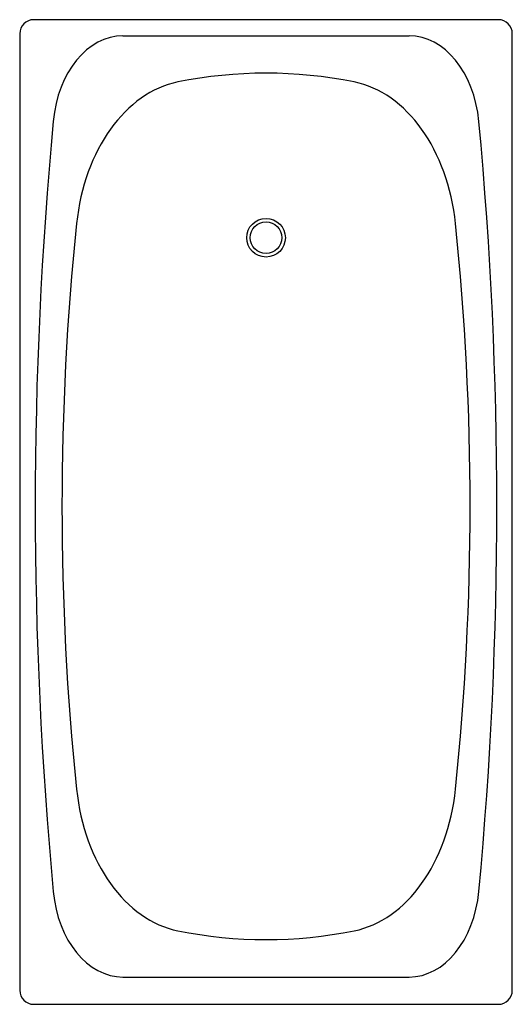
# Model space of a CAD drawing. Extents: x 24.97 to 25.67, y 13.64 to 15.04.
import ezdxf

# ---------------------------------------------------------------- set-up
doc = ezdxf.new("R2010")
doc.units = 0
doc.header["$MEASUREMENT"] = 0
doc.layers.get('0').update_dxf_attribs({"color": 1, "linetype": 'CONTINUOUS'})

# ---------------------------------------------------------------- blocks, each defined once
blk = doc.blocks.new('B11')
for p, q in [((0.002, -0.5533), (0.002, -0.1467)), ((0.958, -0.5533), (0.958, -0.1467))]:
    blk.add_line(p, q)
for centre, radius, start, end in [((0.48, -3.022), 3, 82.5105, 97.4895), ((0.102, -0.1467), 0.1, 97.4895, 180), ((0.858, -0.1467), 0.1, 0, 82.5105), ((0.102, -0.5533), 0.1, 180, 262.5105), ((0.858, -0.5533), 0.1, 277.4895, 0), ((0.48, 2.322), 3, 262.5105, 277.4895)]:
    blk.add_arc(centre, radius, start, end)
blk = doc.blocks.new('B33')
for centre, radius, start, end in [((0.48, -2.06), 2, 81.7442, 98.2558), ((0.2172, -0.249), 0.17, 98.2558, 171.8188), ((0.7428, -0.249), 0.17, 8.1812, 81.7442), ((0.92, -0.35), 0.88, 171.8188, 188.1812), ((0.04, -0.35), 0.88, 351.8188, 8.1812), ((0.2172, -0.451), 0.17, 188.1812, 261.7442), ((0.7428, -0.451), 0.17, 278.2558, 351.8188), ((0.48, 1.36), 2, 261.7442, 278.2558)]:
    blk.add_arc(centre, radius, start, end)

msp = doc.modelspace()

# ---------------------------------------------------------------- linework, layer by layer
for p, q in [((25.6517, 15.0382), (24.9917, 15.0382)), ((24.9717, 15.0182), (24.9717, 13.6582)), ((25.6717, 13.6582), (25.6717, 15.0182)), ((24.9917, 13.6382), (25.6517, 13.6382))]:
    msp.add_line(p, q)
for radius in [0.0275, 0.0225]:
    msp.add_circle((25.3217, 14.7282), radius)
for centre, start, end in [((24.9917, 15.0182), 90, 180), ((25.6517, 15.0182), 0, 90), ((24.9917, 13.6582), 180, 270), ((25.6517, 13.6582), 270, 0)]:
    msp.add_arc(centre, 0.02, start, end)

# ---------------------------------------------------------------- block references
at = {"xscale": 1.4, "zscale": 1.4, "rotation": 270}
for name in ['B11', 'B33']:
    msp.add_blockref(name, (25.6717, 15.0182), dxfattribs=at)

doc.saveas('drawing.dxf')
